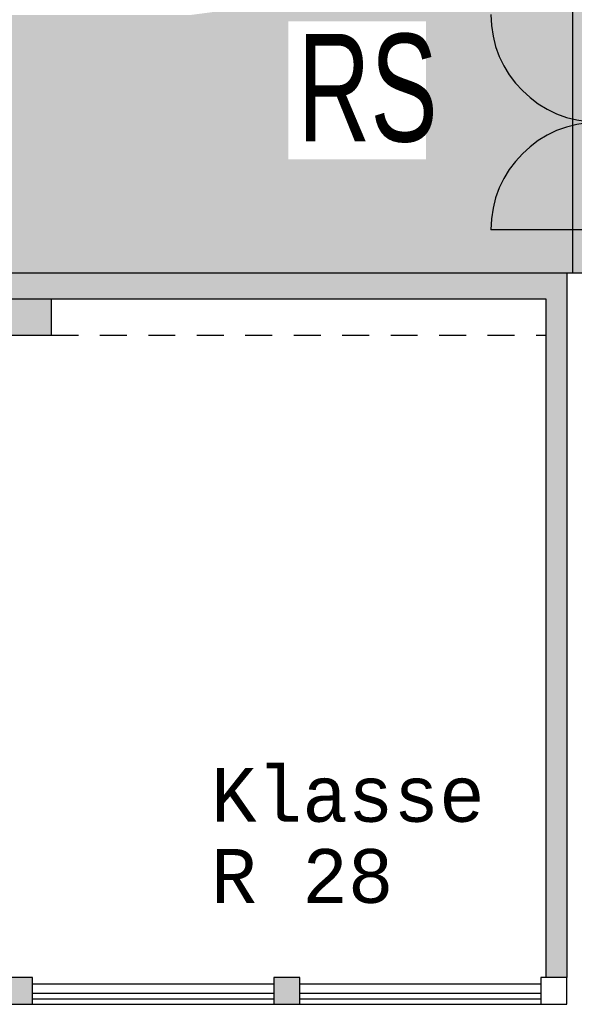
# Model space of a CAD drawing. Header units: metres. Extents: x -5 to 193, y -17 to 20.
# Tile 10 of 22: x 146.6 to 151.75, y -3.94 to 5.21. Entities that reach past the tile are written whole.
import ezdxf

# ---------------------------------------------------------------- set-up
doc = ezdxf.new("R2010")
doc.units = ezdxf.units.M
doc.header["$PDMODE"] = 65
doc.linetypes.add('AUSGEZOGEN', pattern=[0])
doc.linetypes.add('LINIE_2', pattern=[0.45, 0.25, -0.2])
for name, color, linetype, lineweight in [('XR$1$003STTXT_BAUTEILBESCHRIFTUNG', 7, 'Continuous', 13), ('XR$1$003TRVDO_VERDECKT_OBEN', 8, 'Continuous', 13), ('XR$1$003UZ013_BETON_STAHLBETON', 8, 'Continuous', 13), ('XR$1$003WN111_ALLGEMEIN', 7, 'Continuous', 13), ('XR$1$004FEGLA_GLAS', 4, 'Continuous', 13), ('XR$1$004TT111_ALLGEMEIN', 7, 'Continuous', 13), ('XR$1$005BM999_SONSTIGES', 8, 'Continuous', 13), ('XR$1$005BMENT_ENTWURF', 8, 'Continuous', 13)]:
    doc.layers.add(name, color=color, linetype=linetype, lineweight=lineweight)
doc.styles.add('ARIAL', font='ARIAL.TTF')
doc.styles.add('LUCIDACONSOLE', font='LUCON.TTF')
doc.dimstyles.new('_DIMSTYLE_3', dxfattribs={"dimtxt": 0.75, "dimasz": 1, "dimexe": 0, "dimexo": 0, "dimgap": 0.375, "dimtad": 0, "dimrnd": 0.01, "dimzin": 4, "dimdsep": 46, "dimtxsty": 'Standard', "dimblk1": 'ALL_ML_STRICH', "dimblk2": 'ALL_ML_STRICH', "dimsah": 1, "dimcen": 0, "dimclrd": 1, "dimclre": 1, "dimclrt": 1, "dimadec": 0, "dimazin": 0, "dimtfac": 1, "dimtdec": 0, "dimtix": 1, "dimtmove": 2, "dimatfit": 3, "dimfxl": 1, "dimtzin": 0, "dimlwd": 0, "dimlwe": 25, "dimarcsym": 0})
doc.dimstyles.new('_DIMSTYLE_4', dxfattribs={"dimtxt": 0.75, "dimasz": 1, "dimexe": 0, "dimexo": 0, "dimgap": 0.375, "dimtad": 0, "dimrnd": 0.01, "dimzin": 4, "dimdsep": 46, "dimtxsty": 'Standard', "dimblk1": 'ALL_ML_STRICH', "dimblk2": 'ALL_ML_STRICH', "dimsah": 1, "dimcen": 0, "dimadec": 0, "dimazin": 0, "dimtfac": 1, "dimtdec": 0, "dimtix": 1, "dimtmove": 2, "dimatfit": 3, "dimfxl": 1, "dimtzin": 0, "dimlwd": 0, "dimlwe": 25, "dimarcsym": 0})

# ---------------------------------------------------------------- blocks, each defined once
blk = doc.blocks.new('ALL_ML_STRICH')
at = {"color": 0, "linetype": 'ByBlock', "lineweight": -2}
for p, q in [((0, -0.5), (0, 0.5)), ((-0.3, -0.3), (0.3, 0.3)), ((-1, 0), (0.5, 0))]:
    blk.add_line(p, q, dxfattribs=at)
blk = doc.blocks.new('*D8')
at = {"color": 1, "linetype": 'AUSGEZOGEN', "lineweight": -2}
for p, q in [((126.4039, -7.9537), (126.4039, -9.9952)), ((186.8689, -7.9537), (186.8689, -9.9952)), ((126.4039, -9.9952), (155.4489, -9.9952)), ((158.0426, -9.9952), (186.8689, -9.9952))]:
    blk.add_line(p, q, dxfattribs=at)
at = {"layer": 'DEFPOINTS', "color": 1, "linetype": 'AUSGEZOGEN', "lineweight": 25}
for p in [(126.4039, -3.9419), (186.8689, -3.9419), (126.4039, -9.9952)]:
    blk.add_point(p, dxfattribs=at)
at = {"color": 1, "linetype": 'AUSGEZOGEN', "lineweight": 25, "rotation": 180}
blk.add_blockref('ALL_ML_STRICH', (126.4039, -9.9952), dxfattribs=at)
at = {"color": 1, "linetype": 'AUSGEZOGEN', "lineweight": 25}
blk.add_blockref('ALL_ML_STRICH', (186.8689, -9.9952), dxfattribs=at)
at = {"color": 1, "linetype": 'AUSGEZOGEN', "lineweight": 25, "insert": (156.7458, -9.9952), "char_height": 0.75, "width": 2.329687, "attachment_point": 5}
blk.add_mtext('\\W0.62;\\A1;{60.46\\H0.495000;\\S^ ;}', dxfattribs=at)
blk = doc.blocks.new('*D11')
at = {"color": 0, "linetype": 'AUSGEZOGEN', "lineweight": -2}
for p, q in [((151.705, 13.5996), (151.705, 14.7622)), ((151.705, 14.7622), (168.0863, 14.7622)), ((170.68, 14.7622), (186.8425, 14.7622)), ((186.8425, 13.555), (186.8425, 14.7622))]:
    blk.add_line(p, q, dxfattribs=at)
at = {"layer": 'DEFPOINTS', "color": 0, "linetype": 'AUSGEZOGEN', "lineweight": 25}
for p in [(151.705, 14.7622), (151.705, 5.9296), (186.8425, 0.6546)]:
    blk.add_point(p, dxfattribs=at)
at = {"color": 0, "linetype": 'AUSGEZOGEN', "lineweight": 25, "rotation": 180}
blk.add_blockref('ALL_ML_STRICH', (151.705, 14.7622), dxfattribs=at)
at = {"color": 0, "linetype": 'AUSGEZOGEN', "lineweight": 25}
blk.add_blockref('ALL_ML_STRICH', (186.8425, 14.7622), dxfattribs=at)
at = {"color": 0, "linetype": 'AUSGEZOGEN', "lineweight": 25, "insert": (169.3832, 14.7622), "char_height": 0.75, "width": 2.329687, "attachment_point": 5}
blk.add_mtext('\\W0.62;\\A1;{35.14\\H0.495000;\\S^ ;}', dxfattribs=at)
blk = doc.blocks.new('*D12')
at = {"color": 0, "linetype": 'AUSGEZOGEN', "lineweight": -2}
for p, q in [((190.2188, 5.9031), (192.546, 5.9031)), ((192.546, 2.1931), (192.546, 5.9031)), ((192.546, -3.9419), (192.546, 0.0431)), ((190.2188, -3.9419), (192.546, -3.9419))]:
    blk.add_line(p, q, dxfattribs=at)
at = {"layer": 'DEFPOINTS', "color": 0, "linetype": 'AUSGEZOGEN', "lineweight": 25}
for p in [(151.7389, 5.9031), (186.8689, -3.9419), (192.546, -3.9419)]:
    blk.add_point(p, dxfattribs=at)
at = {"color": 0, "linetype": 'AUSGEZOGEN', "lineweight": 25}
for p, rotation in [((192.546, 5.9031), 90), ((192.546, -3.9419), -90.00000000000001)]:
    blk.add_blockref('ALL_ML_STRICH', p, dxfattribs=dict(at, rotation=rotation))
at = {"color": 0, "linetype": 'AUSGEZOGEN', "lineweight": 25, "insert": (192.546, 1.1181), "char_height": 0.75, "width": 1.86375, "attachment_point": 5, "rotation": 90}
blk.add_mtext('\\W0.62;\\A1;{9.85\\H0.495000;\\S^ ;}', dxfattribs=at)

msp = doc.modelspace()

# ---------------------------------------------------------------- hatches: boundary and pattern name
at = {"linetype": 'AUSGEZOGEN', "lineweight": 25, "true_color": 0xc4ffc4}
h = msp.add_hatch(color=254, dxfattribs=at)
h.paths.add_polyline_path([(151.7389, 2.8531), (151.7389, 5.6531), (151.2889, 5.6531), (148.1839, 5.2481), (140.4489, 5.2481), (140.4489, 7.8531), (136.7539, 7.8531), (136.8039, 2.8531)])
h.paths.add_polyline_path([(149.0373, 3.8489), (149.0373, 5.2489), (150.4373, 5.2489), (150.4373, 3.8489)], flags=16)
h.paths.add_polyline_path([(140.8841, 4.4506), (142.2841, 4.4506), (142.2841, 3.0506), (140.8841, 3.0506)], flags=16)
h.paths.add_polyline_path([(138.7026, 5.0213), (137.3026, 5.0213), (137.3026, 6.4213), (138.7026, 6.4213)], flags=16)
msp.add_hatch(color=254, dxfattribs=at).paths.add_polyline_path([(151.8789, 5.6531), (151.7389, 5.6531), (151.7389, 2.8531), (151.8789, 2.8531)])
at = {"linetype": 'AUSGEZOGEN', "lineweight": 140}
h = msp.add_hatch(color=1, dxfattribs=at)
h.paths.add_polyline_path([(150.4373, 5.2489), (149.0373, 5.2489), (149.0373, 3.8489), (150.4373, 3.8489)])
h.paths.add_polyline_path([(149.0973, 5.1889), (150.3773, 5.1889), (150.3773, 3.9089), (149.0973, 3.9089)], flags=16)
for points in [[(143.7289, 2.8531), (143.7289, 2.6131), (151.4889, 2.6131), (151.4889, 1.9414), (151.6839, 1.9414), (151.6839, 2.8531)], [(146.4789, 2.2731), (146.8989, 2.2731), (146.8989, 2.6131), (146.4789, 2.6131)], [(151.4889, 1.9414), (151.4889, -3.6919), (151.6839, -3.6919), (151.6839, 1.9414)]]:
    msp.add_hatch(color=0, dxfattribs=at).paths.add_polyline_path(points)
at = {"layer": 'XR$1$004TT111_ALLGEMEIN', "linetype": 'AUSGEZOGEN', "lineweight": 25}
for points in [[(146.7239, -3.6919), (146.7239, -3.9419), (146.4839, -3.9419), (146.4839, -3.6919)], [(149.2039, -3.6919), (149.2039, -3.9419), (148.9639, -3.9419), (148.9639, -3.6919)]]:
    msp.add_hatch(color=0, dxfattribs=at).paths.add_polyline_path(points, flags=16)

# ---------------------------------------------------------------- linework, layer by layer
at = {"layer": 'XR$1$003STTXT_BAUTEILBESCHRIFTUNG', "color": 1, "linetype": 'AUSGEZOGEN', "lineweight": 25}
for p, q in [((146.7239, -3.7519), (148.9639, -3.7519)), ((149.2039, -3.7519), (151.4439, -3.7519)), ((149.666, -3.7519), (151.4439, -3.7519)), ((146.7239, -3.9419), (148.9639, -3.9419)), ((149.2039, -3.9419), (151.4439, -3.9419))]:
    msp.add_line(p, q, dxfattribs=at)
at = {"layer": 'XR$1$003TRVDO_VERDECKT_OBEN', "color": 253, "linetype": 'AUSGEZOGEN', "lineweight": 25, "true_color": 0xb4b496}
msp.add_line((151.7389, 5.6531), (151.7389, 2.8531), dxfattribs=at)
at = {"layer": 'XR$1$003UZ013_BETON_STAHLBETON', "color": 0, "linetype": 'AUSGEZOGEN', "lineweight": 25}
for p, q in [((148.9639, -3.8419), (146.7239, -3.8419)), ((146.7239, -3.8919), (148.9639, -3.8919)), ((151.4439, -3.8419), (149.2039, -3.8419)), ((149.2039, -3.8919), (151.4439, -3.8919))]:
    msp.add_line(p, q, dxfattribs=at)
at = {"layer": 'XR$1$003WN111_ALLGEMEIN', "color": 2, "linetype": 'AUSGEZOGEN', "lineweight": 25}
for p, q in [((143.7289, 2.8531), (153.4189, 2.8531)), ((151.6839, 2.8531), (151.6839, 1.9414)), ((143.7289, 2.6131), (151.4889, 2.6131)), ((146.8989, 2.2731), (146.8989, 2.6131)), ((151.4889, 2.6131), (151.4889, 1.9414)), ((146.4789, 2.2731), (146.8989, 2.2731)), ((151.4889, 1.9414), (151.4889, -3.6919)), ((151.6839, 1.9414), (151.6839, -3.6919))]:
    msp.add_line(p, q, dxfattribs=at)
for points in [[(146.4839, -3.6919), (146.4839, -3.9419), (146.7239, -3.9419), (146.7239, -3.6919), (146.4839, -3.6919)], [(148.9639, -3.6919), (148.9639, -3.9419), (149.2039, -3.9419), (149.2039, -3.6919), (148.9639, -3.6919)], [(151.4439, -3.6919), (151.4439, -3.9419), (151.6839, -3.9419), (151.6839, -3.6919), (151.4439, -3.6919)]]:
    msp.add_lwpolyline(points, close=True, dxfattribs=at)
at = {"layer": 'XR$1$005BM999_SONSTIGES', "color": 1, "linetype": 'AUSGEZOGEN', "lineweight": 25}
msp.add_line((152.0289, 3.2531), (150.9789, 3.2531), dxfattribs=at)
for centre, start, end in [((151.9789, 5.2531), 180, 270), ((151.9789, 3.2531), 90, 180)]:
    msp.add_arc(centre, 1, start, end, dxfattribs=at)
at = {"layer": 'XR$1$005BMENT_ENTWURF', "color": 254, "linetype": 'LINIE_2', "lineweight": 25, "true_color": 0xf0f0b4}
msp.add_line((146.8989, 2.2731), (151.4889, 2.2731), dxfattribs=at)

# ---------------------------------------------------------------- texts
at = {"color": 0, "linetype": 'AUSGEZOGEN', "lineweight": 25, "insert": (149.185, 4.0594), "char_height": 1, "width": 1.503144, "attachment_point": 7, "style": 'ARIAL'}
msp.add_mtext('\\W0.67;RS', dxfattribs=at)
at = {"layer": 'XR$1$004FEGLA_GLAS', "color": 0, "linetype": 'AUSGEZOGEN', "lineweight": 25, "insert": (148.3804, -1.7462), "char_height": 0.5, "width": 3.162017, "attachment_point": 1, "line_spacing_factor": 0.903614, "style": 'LUCIDACONSOLE'}
msp.add_mtext('{\\fLucida Console|i0|b0;\\H0.500000;\\W1.000000;\\C7;Klasse}\\P{\\fLucida Console|i0|b0;\\H0.500000;\\W1.000000;\\C7;R 28}\\P', dxfattribs=at)

# ---------------------------------------------------------------- dimensions: what is measured, and where the dimension line sits
at = {"color": 0, "linetype": 'AUSGEZOGEN', "lineweight": 25}
dim = msp.add_linear_dim(base=(186.8425, 14.7622), p1=(151.705, 13.5996), p2=(186.8425, 13.555), dimstyle='_DIMSTYLE_4', override={"dimpost": '<>', "dimclrd": 0, "dimclre": 0, "dimclrt": 0, "dimlwd": 0, "dimlwe": 25}, dxfattribs=at)
dim.commit()
dim.dimension.update_dxf_attribs({"geometry": '*D11', "text_midpoint": (169.3832, 14.7622)})
dim = msp.add_linear_dim(base=(192.5459844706, 5.9031066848), p1=(190.2188044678, -3.9418933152), p2=(190.2188044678, 5.9031066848), angle=90, dimstyle='_DIMSTYLE_4', override={"dimpost": '<>', "dimclrd": 0, "dimclre": 0, "dimclrt": 0, "dimlwd": 0, "dimlwe": 25}, dxfattribs=at)
dim.commit()
dim.dimension.update_dxf_attribs({"geometry": '*D12', "text_midpoint": (192.5459844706, 1.1181066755)})
at = {"color": 1, "linetype": 'AUSGEZOGEN', "lineweight": 25}
dim = msp.add_linear_dim(base=(186.8688857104, -9.9952255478), p1=(126.4038857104, -7.9537400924), p2=(186.8688857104, -7.9537400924), dimstyle='_DIMSTYLE_3', override={"dimpost": '<>', "dimclrd": 1, "dimclre": 1, "dimclrt": 1, "dimlwd": 0, "dimlwe": 25}, dxfattribs=at)
dim.commit()
dim.dimension.update_dxf_attribs({"geometry": '*D8', "text_midpoint": (156.745760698, -9.9952255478)})

doc.saveas('drawing.dxf')
